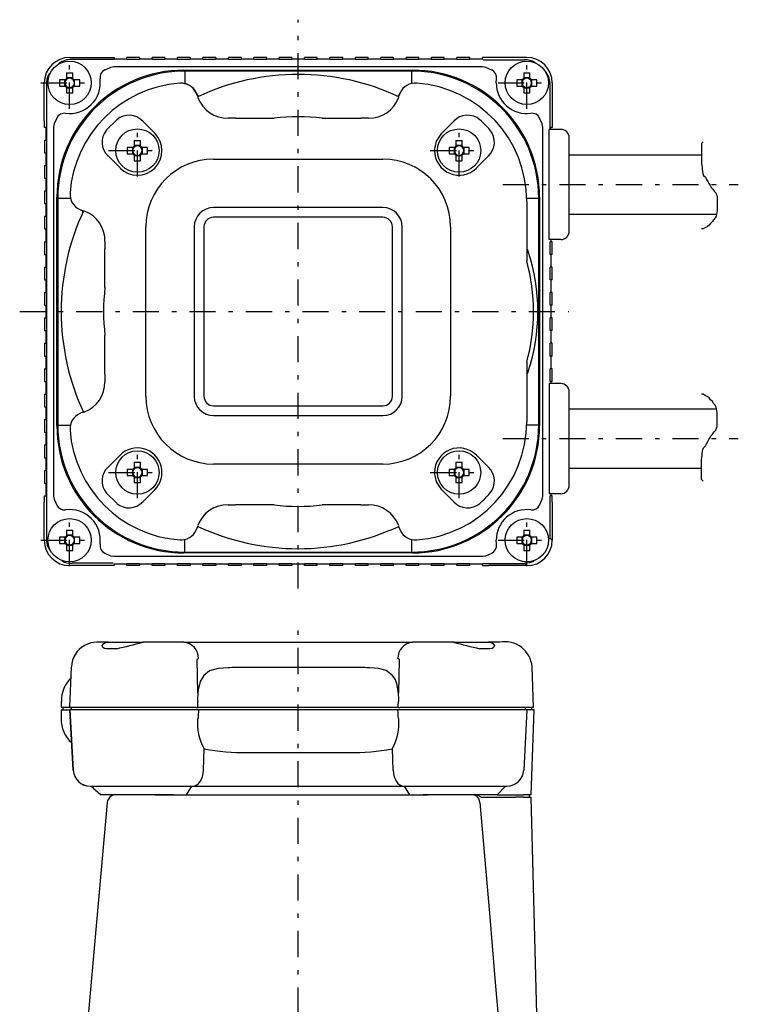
# Model space of a CAD drawing. Extents: x 81 to 346, y 34 to 270.
# Tile 3 of 4: x 182 to 267, y 153 to 270. Entities that reach past the tile are written whole.
import ezdxf

# ---------------------------------------------------------------- set-up
doc = ezdxf.new("R2010")
doc.units = 0
doc.header["$LTSCALE"] = 0.514
doc.header["$MEASUREMENT"] = 0
doc.linetypes.add('CENTER', pattern=[13, 6, -3, 1, -3])
doc.layers.add('0一般図-00', color=7, linetype='CONTINUOUS')

msp = doc.modelspace()

# ---------------------------------------------------------------- linework, layer by layer
at = {"layer": '0一般図-00', "color": 4, "linetype": 'CENTER'}
for p, q in [((215.35, 202.4), (215.35, 269.57)), ((188.35, 259.06), (188.35, 265.5)), ((242.35, 259.06), (242.35, 265.5)), ((184.95, 262.11), (191.42, 262.11)), ((238.95, 262.11), (245.42, 262.11)), ((196.35, 251.06), (196.35, 257.5)), ((234.35, 251.06), (234.35, 257.5)), ((192.95, 254.11), (199.42, 254.11)), ((230.95, 254.11), (237.42, 254.11)), ((239.51, 250.11), (267.33, 250.11)), ((182.45, 235.11), (247.32, 235.11)), ((239.51, 220.11), (267.33, 220.11)), ((196.35, 213.06), (196.35, 219.5)), ((234.35, 213.06), (234.35, 219.5)), ((192.95, 216.11), (199.42, 216.11)), ((230.95, 216.11), (237.42, 216.11)), ((188.35, 205.06), (188.35, 211.5)), ((242.35, 205.06), (242.35, 211.5)), ((184.95, 208.11), (191.42, 208.11)), ((238.95, 208.11), (245.42, 208.11)), ((215.35, 105.44), (215.35, 198.49))]:
    msp.add_line(p, q, dxfattribs=at)
at = {"layer": '0一般図-00', "color": 7, "linetype": 'CONTINUOUS'}
for p, q in [((188.35, 265.11), (192.85, 265.11)), ((192.85, 265.09), (192.85, 265.11)), ((195.1, 264.86), (195.1, 265.09)), ((196.6, 265.09), (195.1, 265.09)), ((196.6, 265.09), (196.6, 264.86)), ((198.1, 264.86), (198.1, 265.09)), ((199.6, 265.09), (198.1, 265.09)), ((199.6, 265.09), (199.6, 264.86)), ((201.1, 264.86), (201.1, 265.09)), ((202.6, 265.09), (201.1, 265.09)), ((202.6, 265.09), (202.6, 264.86)), ((204.1, 264.86), (204.1, 265.09)), ((205.6, 265.09), (204.1, 265.09)), ((205.6, 265.09), (205.6, 264.86)), ((207.1, 264.86), (207.1, 265.09)), ((208.6, 265.09), (207.1, 265.09)), ((208.6, 265.09), (208.6, 264.86)), ((210.1, 264.86), (210.1, 265.09)), ((211.6, 265.09), (210.1, 265.09)), ((211.6, 265.09), (211.6, 264.86)), ((213.1, 264.86), (213.1, 265.09)), ((214.6, 265.09), (213.1, 265.09)), ((214.6, 265.09), (214.6, 264.86)), ((216.1, 264.86), (216.1, 265.09)), ((217.6, 265.09), (216.1, 265.09)), ((217.6, 264.86), (217.6, 265.09)), ((219.1, 264.86), (219.1, 265.09)), ((220.6, 265.09), (219.1, 265.09)), ((220.6, 264.86), (220.6, 265.09)), ((222.1, 264.86), (222.1, 265.09)), ((223.6, 265.09), (222.1, 265.09)), ((223.6, 264.86), (223.6, 265.09)), ((225.1, 264.86), (225.1, 265.09)), ((226.6, 265.09), (225.1, 265.09)), ((226.6, 264.86), (226.6, 265.09)), ((228.1, 264.86), (228.1, 265.09)), ((229.6, 265.09), (228.1, 265.09)), ((229.6, 264.86), (229.6, 265.09)), ((231.1, 264.86), (231.1, 265.09)), ((232.6, 265.09), (231.1, 265.09)), ((232.6, 264.86), (232.6, 265.09)), ((234.1, 264.86), (234.1, 265.09)), ((235.6, 265.09), (234.1, 265.09)), ((235.6, 264.86), (235.6, 265.09)), ((237.1, 264.86), (237.1, 265.09)), ((237.85, 265.09), (237.1, 265.09)), ((237.85, 265.11), (237.85, 265.09)), ((242.35, 265.11), (237.85, 265.11)), ((193.6, 264.86), (188.6, 264.86)), ((193.19, 263.93), (192.5, 263.63)), ((193.57, 264.01), (193.19, 263.93)), ((237.13, 264.01), (193.57, 264.01)), ((193.6, 264.94), (195.1, 264.94)), ((193.6, 264.86), (193.6, 264.86)), ((195.1, 264.86), (195.1, 264.86)), ((196.6, 264.86), (195.1, 264.86)), ((196.6, 264.94), (198.1, 264.94)), ((196.6, 264.86), (196.6, 264.86)), ((198.1, 264.86), (198.1, 264.86)), ((199.6, 264.86), (198.1, 264.86)), ((199.6, 264.94), (201.1, 264.94)), ((199.6, 264.86), (199.6, 264.86)), ((201.1, 264.86), (201.1, 264.86)), ((202.6, 264.86), (201.1, 264.86)), ((202.6, 264.94), (204.1, 264.94)), ((202.6, 264.86), (202.6, 264.86)), ((204.1, 264.86), (204.1, 264.86)), ((205.6, 264.86), (204.1, 264.86)), ((205.6, 264.94), (207.1, 264.94)), ((205.6, 264.86), (205.6, 264.86)), ((207.1, 264.86), (207.1, 264.86)), ((208.6, 264.86), (207.1, 264.86)), ((208.6, 264.94), (210.1, 264.94)), ((208.6, 264.86), (208.6, 264.86)), ((210.1, 264.86), (210.1, 264.86)), ((211.6, 264.86), (210.1, 264.86)), ((211.6, 264.94), (213.1, 264.94)), ((211.6, 264.86), (211.6, 264.86)), ((213.1, 264.86), (213.1, 264.86)), ((214.6, 264.86), (213.1, 264.86)), ((214.6, 264.94), (216.1, 264.94)), ((214.6, 264.86), (214.6, 264.86)), ((216.1, 264.86), (216.1, 264.86)), ((217.6, 264.86), (216.1, 264.86)), ((217.6, 264.94), (219.1, 264.94)), ((217.6, 264.86), (217.6, 264.86)), ((219.1, 264.86), (219.1, 264.86)), ((220.6, 264.86), (219.1, 264.86)), ((220.6, 264.94), (222.1, 264.94)), ((220.6, 264.86), (220.6, 264.86)), ((222.1, 264.86), (222.1, 264.86)), ((223.6, 264.86), (222.1, 264.86)), ((223.6, 264.94), (225.1, 264.94)), ((223.6, 264.86), (223.6, 264.86)), ((225.1, 264.86), (225.1, 264.86)), ((226.6, 264.86), (225.1, 264.86)), ((226.6, 264.94), (228.1, 264.94)), ((226.6, 264.86), (226.6, 264.86)), ((228.1, 264.86), (228.1, 264.86)), ((229.6, 264.86), (228.1, 264.86)), ((229.6, 264.94), (231.1, 264.94)), ((229.6, 264.86), (229.6, 264.86)), ((231.1, 264.86), (231.1, 264.86)), ((232.6, 264.86), (231.1, 264.86)), ((232.6, 264.94), (234.1, 264.94)), ((232.6, 264.86), (232.6, 264.86)), ((234.1, 264.86), (234.1, 264.86)), ((235.6, 264.86), (234.1, 264.86)), ((235.6, 264.94), (237.1, 264.94)), ((235.6, 264.86), (235.6, 264.86)), ((237.1, 264.86), (237.1, 264.86)), ((237.5, 263.93), (237.13, 264.01)), ((237.19, 264.83), (242.06, 264.83)), ((238.2, 263.63), (237.5, 263.93)), ((187.98, 263.31), (187.98, 262.64)), ((188.72, 262.64), (188.72, 263.31)), ((201.85, 263.61), (228.85, 263.61)), ((201.95, 263.51), (201.95, 263.48)), ((228.75, 263.51), (201.95, 263.51)), ((201.95, 263.48), (201.95, 262.02)), ((228.75, 263.48), (228.75, 263.51)), ((228.75, 262.01), (228.75, 263.48)), ((241.98, 263.31), (241.98, 262.64)), ((242.72, 262.64), (242.72, 263.31)), ((185.35, 257.61), (185.35, 262.11)), ((185.6, 261.86), (185.6, 208.37)), ((185.6, 261.86), (185.6, 256.86)), ((187.82, 262.48), (187.16, 262.48)), ((187.16, 261.74), (187.82, 261.74)), ((187.76, 262.48), (187.76, 261.74)), ((187.82, 262.48), (187.93, 262.48)), ((187.93, 261.74), (187.82, 261.74)), ((188.72, 262.71), (187.98, 262.71)), ((187.98, 262.53), (187.98, 262.64)), ((187.98, 261.58), (187.98, 261.7)), ((187.98, 261.58), (187.98, 260.92)), ((188.72, 262.64), (188.72, 262.53)), ((188.72, 261.7), (188.72, 261.58)), ((188.72, 260.92), (188.72, 261.58)), ((188.76, 262.48), (188.88, 262.48)), ((188.88, 261.74), (188.76, 261.74)), ((189.54, 262.48), (188.88, 262.48)), ((188.88, 261.74), (189.54, 261.74)), ((188.94, 261.74), (188.94, 262.48)), ((238.73, 262.11), (238.76, 262.59)), ((241.82, 262.48), (241.16, 262.48)), ((241.16, 261.74), (241.82, 261.74)), ((241.76, 262.48), (241.76, 261.74)), ((241.82, 262.48), (241.93, 262.48)), ((241.93, 261.74), (241.82, 261.74)), ((242.72, 262.71), (241.98, 262.71)), ((241.98, 262.53), (241.98, 262.64)), ((241.98, 261.58), (241.98, 261.7)), ((241.98, 261.58), (241.98, 260.92)), ((242.72, 262.64), (242.72, 262.53)), ((242.72, 261.7), (242.72, 261.58)), ((242.72, 260.92), (242.72, 261.58)), ((242.76, 262.48), (242.88, 262.48)), ((242.88, 261.74), (242.76, 261.74)), ((243.54, 262.48), (242.88, 262.48)), ((242.88, 261.74), (243.54, 261.74)), ((242.94, 261.74), (242.94, 262.48)), ((245.09, 256.61), (245.09, 261.86)), ((245.35, 262.11), (245.35, 257.61)), ((187.98, 261.52), (188.72, 261.52)), ((203.51, 260.49), (203.3, 260.92)), ((203.31, 260.93), (203.52, 260.49)), ((203.48, 260.57), (203.69, 260.57)), ((227, 260.57), (227.22, 260.57)), ((227.18, 260.49), (227.39, 260.93)), ((227.39, 260.92), (227.19, 260.49)), ((241.98, 261.52), (242.72, 261.52)), ((185.35, 257.61), (185.37, 257.61)), ((185.37, 256.86), (185.37, 257.61)), ((186.53, 257.27), (186.46, 256.9)), ((186.83, 257.96), (186.53, 257.27)), ((192.7, 256.55), (193.91, 257.76)), ((196.99, 257.57), (197.02, 257.54)), ((197.02, 257.54), (198.4, 256.16)), ((207.93, 257.94), (212.52, 257.94)), ((218.18, 257.94), (222.76, 257.94)), ((232.3, 256.16), (233.67, 257.54)), ((233.67, 257.54), (233.71, 257.57)), ((244.17, 257.27), (243.86, 257.96)), ((244.24, 256.9), (244.17, 257.27)), ((245.33, 257.61), (245.35, 257.61)), ((185.6, 256.86), (185.37, 256.86)), ((185.52, 256.86), (185.52, 255.36)), ((185.6, 256.86), (185.6, 256.86)), ((186.46, 256.9), (186.46, 213.33)), ((244.24, 213.33), (244.24, 256.9)), ((244.97, 243.61), (244.97, 256.61)), ((246.37, 256.61), (244.97, 256.61)), ((245.09, 256.86), (245.1, 256.86)), ((245.18, 256.61), (245.18, 256.86)), ((185.37, 255.36), (185.37, 253.86)), ((185.37, 255.36), (185.6, 255.36)), ((185.6, 255.36), (185.6, 253.86)), ((185.6, 255.36), (185.6, 255.36)), ((195.98, 255.31), (195.98, 254.64)), ((196.72, 254.71), (195.98, 254.71)), ((195.98, 254.53), (195.98, 254.64)), ((196.72, 254.64), (196.72, 255.31)), ((196.72, 254.64), (196.72, 254.53)), ((233.98, 255.31), (233.98, 254.64)), ((234.72, 254.71), (233.98, 254.71)), ((233.98, 254.53), (233.98, 254.64)), ((234.72, 254.64), (234.72, 255.31)), ((234.72, 254.64), (234.72, 254.53)), ((247.37, 244.61), (247.37, 255.61)), ((185.37, 253.86), (185.6, 253.86)), ((185.52, 253.86), (185.52, 252.36)), ((185.6, 253.86), (185.6, 253.86)), ((192.93, 253.44), (192.89, 253.48)), ((194.3, 252.07), (192.93, 253.44)), ((195.82, 254.48), (195.16, 254.48)), ((195.16, 253.74), (195.82, 253.74)), ((195.76, 254.48), (195.76, 253.74)), ((195.82, 254.48), (195.93, 254.48)), ((195.93, 253.74), (195.82, 253.74)), ((195.98, 253.58), (195.98, 253.7)), ((195.98, 253.58), (195.98, 252.92)), ((195.98, 253.52), (196.72, 253.52)), ((196.72, 253.7), (196.72, 253.58)), ((196.72, 252.92), (196.72, 253.58)), ((196.76, 254.48), (196.88, 254.48)), ((196.88, 253.74), (196.76, 253.74)), ((197.54, 254.48), (196.88, 254.48)), ((196.88, 253.74), (197.54, 253.74)), ((196.94, 253.74), (196.94, 254.48)), ((233.82, 254.48), (233.16, 254.48)), ((233.16, 253.74), (233.82, 253.74)), ((233.76, 254.48), (233.76, 253.74)), ((233.82, 254.48), (233.93, 254.48)), ((233.93, 253.74), (233.82, 253.74)), ((233.98, 253.58), (233.98, 253.7)), ((233.98, 253.58), (233.98, 252.92)), ((233.98, 253.52), (234.72, 253.52)), ((234.72, 253.7), (234.72, 253.58)), ((234.72, 252.92), (234.72, 253.58)), ((234.76, 254.48), (234.88, 254.48)), ((234.88, 253.74), (234.76, 253.74)), ((235.54, 254.48), (234.88, 254.48)), ((234.88, 253.74), (235.54, 253.74)), ((234.94, 253.74), (234.94, 254.48)), ((237.77, 253.44), (236.4, 252.07)), ((237.81, 253.48), (237.77, 253.44)), ((247.37, 253.61), (262.98, 253.61)), ((185.37, 252.36), (185.6, 252.36)), ((185.6, 252.36), (185.6, 250.86)), ((185.6, 252.36), (185.6, 252.36)), ((205.35, 253.11), (225.35, 253.11)), ((185.52, 250.86), (185.52, 249.36)), ((185.6, 250.86), (185.6, 250.86)), ((185.37, 249.36), (185.37, 247.86)), ((185.37, 249.36), (185.6, 249.36)), ((185.6, 249.36), (185.6, 247.86)), ((185.6, 249.36), (185.6, 249.36)), ((185.37, 247.86), (185.6, 247.86)), ((185.52, 247.86), (185.52, 246.36)), ((185.6, 247.86), (185.6, 247.86)), ((186.85, 221.61), (186.85, 248.61)), ((186.95, 248.51), (186.95, 221.71)), ((186.98, 248.51), (186.95, 248.51)), ((186.98, 248.51), (188.45, 248.51)), ((242.34, 248.51), (243.71, 248.51)), ((242.34, 248.11), (242.34, 241.1)), ((243.75, 248.51), (243.71, 248.51)), ((243.75, 221.71), (243.75, 248.51)), ((243.85, 248.61), (243.85, 221.61)), ((189.97, 246.95), (189.53, 247.15)), ((189.54, 247.16), (189.98, 246.96)), ((189.89, 246.77), (189.89, 246.99)), ((225.35, 247.4), (205.35, 247.4)), ((247.37, 246.61), (264.71, 246.61)), ((185.37, 246.36), (185.6, 246.36)), ((185.6, 246.36), (185.6, 244.86)), ((185.6, 246.36), (185.6, 246.36)), ((225.35, 246.25), (205.35, 246.25)), ((185.52, 244.86), (185.52, 243.36)), ((185.6, 244.86), (185.6, 244.86)), ((197.35, 225.11), (197.35, 245.11)), ((203.06, 245.11), (203.06, 225.11)), ((204.21, 245.11), (204.21, 225.11)), ((226.48, 225.11), (226.48, 245.11)), ((227.63, 225.11), (227.63, 245.11)), ((233.35, 245.11), (233.35, 225.11)), ((185.37, 243.36), (185.37, 241.86)), ((185.37, 243.36), (185.6, 243.36)), ((185.6, 243.36), (185.6, 241.86)), ((185.6, 243.36), (185.6, 243.36)), ((246.37, 243.61), (244.97, 243.61)), ((245.1, 243.36), (245.09, 243.36)), ((245.1, 241.86), (245.1, 243.36)), ((245.18, 243.61), (245.18, 243.36)), ((185.37, 241.86), (185.6, 241.86)), ((185.52, 241.86), (185.52, 240.36)), ((185.6, 241.86), (185.6, 241.86)), ((192.52, 237.94), (192.52, 242.53)), ((245.09, 241.86), (245.1, 241.86)), ((245.09, 241.86), (245.1, 241.86)), ((245.1, 241.86), (245.1, 242.42)), ((245.33, 241.86), (245.1, 241.86)), ((245.33, 241.86), (245.1, 241.86)), ((245.18, 241.86), (245.18, 240.36)), ((245.33, 241.86), (245.33, 242.42)), ((185.37, 240.36), (185.6, 240.36)), ((185.6, 240.36), (185.6, 238.86)), ((185.6, 240.36), (185.6, 240.36)), ((245.1, 240.36), (245.09, 240.36)), ((245.1, 238.86), (245.1, 240.36)), ((185.52, 238.86), (185.52, 237.36)), ((185.6, 238.86), (185.6, 238.86)), ((245.09, 238.86), (245.1, 238.86)), ((245.33, 238.86), (245.1, 238.86)), ((245.18, 238.86), (245.18, 237.36)), ((185.37, 237.36), (185.37, 235.86)), ((185.37, 237.36), (185.6, 237.36)), ((185.6, 237.36), (185.6, 235.86)), ((185.6, 237.36), (185.6, 237.36)), ((245.1, 237.36), (245.09, 237.36)), ((245.1, 235.86), (245.1, 237.36)), ((245.33, 237.36), (245.1, 237.36)), ((245.33, 235.86), (245.33, 237.36)), ((185.37, 235.86), (185.6, 235.86)), ((185.52, 235.86), (185.52, 234.36)), ((185.6, 235.86), (185.6, 235.86)), ((245.09, 235.86), (245.1, 235.86)), ((245.33, 235.86), (245.1, 235.86)), ((245.18, 235.86), (245.18, 234.36)), ((185.37, 234.36), (185.6, 234.36)), ((185.6, 234.36), (185.6, 232.86)), ((185.6, 234.36), (185.6, 234.36)), ((245.1, 234.36), (245.09, 234.36)), ((245.1, 232.86), (245.1, 234.36)), ((185.52, 232.86), (185.52, 231.36)), ((185.6, 232.86), (185.6, 232.86)), ((245.09, 232.86), (245.1, 232.86)), ((245.33, 232.86), (245.1, 232.86)), ((245.18, 232.86), (245.18, 231.36)), ((185.37, 231.36), (185.6, 231.36)), ((185.6, 231.36), (185.6, 229.86)), ((185.6, 231.36), (185.6, 231.36)), ((192.52, 227.7), (192.52, 232.29)), ((245.1, 231.36), (245.09, 231.36)), ((245.1, 229.86), (245.1, 231.36)), ((245.33, 231.36), (245.1, 231.36)), ((245.33, 229.86), (245.33, 231.36)), ((185.52, 229.86), (185.52, 228.36)), ((185.6, 229.86), (185.6, 229.86)), ((242.34, 229.13), (242.34, 222.11)), ((245.09, 229.86), (245.1, 229.86)), ((245.33, 229.86), (245.1, 229.86)), ((245.18, 229.86), (245.18, 228.36)), ((185.37, 228.36), (185.37, 226.86)), ((185.37, 228.36), (185.6, 228.36)), ((185.6, 228.36), (185.6, 226.86)), ((185.6, 228.36), (185.6, 228.36)), ((245.1, 228.36), (245.09, 228.36)), ((245.1, 226.86), (245.1, 228.36)), ((245.33, 228.36), (245.1, 228.36)), ((245.33, 226.86), (245.33, 228.36)), ((185.37, 226.86), (185.6, 226.86)), ((185.52, 226.86), (185.52, 225.36)), ((185.6, 226.86), (185.6, 226.86)), ((192.56, 226.8), (192.52, 226.82)), ((245.09, 226.86), (245.1, 226.86)), ((245.33, 226.86), (245.1, 226.86)), ((245.18, 226.86), (245.18, 226.61)), ((244.97, 226.61), (244.97, 213.61)), ((246.37, 226.61), (244.97, 226.61)), ((247.37, 214.61), (247.37, 225.61)), ((185.37, 225.36), (185.6, 225.36)), ((185.6, 225.36), (185.6, 223.86)), ((185.6, 225.36), (185.6, 225.36)), ((185.52, 223.86), (185.52, 222.36)), ((185.6, 223.86), (185.6, 223.86)), ((189.98, 223.27), (189.54, 223.07)), ((205.35, 223.98), (225.35, 223.98)), ((247.37, 223.61), (264.71, 223.61)), ((185.37, 222.36), (185.6, 222.36)), ((185.6, 222.36), (185.6, 220.86)), ((185.6, 222.36), (185.6, 222.36)), ((205.35, 222.83), (225.35, 222.83)), ((186.95, 221.71), (186.98, 221.71)), ((186.98, 221.71), (188.44, 221.71)), ((243.71, 221.71), (242.34, 221.71)), ((243.71, 221.71), (243.75, 221.71)), ((185.52, 220.86), (185.52, 219.36)), ((185.6, 220.86), (185.6, 220.86)), ((185.37, 219.36), (185.6, 219.36)), ((185.6, 219.36), (185.6, 217.86)), ((185.6, 219.36), (185.6, 219.36)), ((185.52, 217.86), (185.52, 216.36)), ((185.6, 217.86), (185.6, 217.86)), ((192.93, 216.79), (194.3, 218.16)), ((236.4, 218.16), (237.77, 216.79)), ((185.37, 216.36), (185.6, 216.36)), ((185.6, 216.36), (185.6, 214.86)), ((185.6, 216.36), (185.6, 216.36)), ((192.89, 216.75), (192.93, 216.79)), ((195.82, 216.48), (195.16, 216.48)), ((195.76, 216.48), (195.76, 215.74)), ((195.82, 216.48), (195.93, 216.48)), ((195.98, 217.31), (195.98, 216.64)), ((196.72, 216.71), (195.98, 216.71)), ((195.98, 216.53), (195.98, 216.64)), ((196.72, 216.64), (196.72, 217.31)), ((196.72, 216.64), (196.72, 216.53)), ((196.76, 216.48), (196.88, 216.48)), ((197.54, 216.48), (196.88, 216.48)), ((196.94, 215.74), (196.94, 216.48)), ((225.35, 217.11), (205.35, 217.11)), ((233.82, 216.48), (233.16, 216.48)), ((233.76, 216.48), (233.76, 215.74)), ((233.82, 216.48), (233.93, 216.48)), ((233.98, 217.31), (233.98, 216.64)), ((234.72, 216.71), (233.98, 216.71)), ((233.98, 216.53), (233.98, 216.64)), ((234.72, 216.64), (234.72, 217.31)), ((234.72, 216.64), (234.72, 216.53)), ((234.76, 216.48), (234.88, 216.48)), ((235.54, 216.48), (234.88, 216.48)), ((234.94, 215.74), (234.94, 216.48)), ((237.77, 216.79), (237.81, 216.75)), ((247.37, 216.61), (262.98, 216.61)), ((195.16, 215.74), (195.82, 215.74)), ((195.93, 215.74), (195.82, 215.74)), ((195.98, 215.58), (195.98, 215.7)), ((195.98, 215.58), (195.98, 214.92)), ((195.98, 215.52), (196.72, 215.52)), ((196.72, 215.7), (196.72, 215.58)), ((196.72, 214.92), (196.72, 215.58)), ((196.88, 215.74), (196.76, 215.74)), ((196.88, 215.74), (197.54, 215.74)), ((233.16, 215.74), (233.82, 215.74)), ((233.93, 215.74), (233.82, 215.74)), ((233.98, 215.58), (233.98, 215.7)), ((233.98, 215.58), (233.98, 214.92)), ((233.98, 215.52), (234.72, 215.52)), ((234.72, 215.7), (234.72, 215.58)), ((234.72, 214.92), (234.72, 215.58)), ((234.88, 215.74), (234.76, 215.74)), ((234.88, 215.74), (235.54, 215.74)), ((185.52, 214.86), (185.52, 213.36)), ((185.6, 214.86), (185.6, 214.86)), ((198.4, 214.07), (197.02, 212.69)), ((233.67, 212.69), (232.3, 214.07)), ((185.6, 213.36), (185.6, 213.36)), ((186.46, 213.33), (186.53, 212.96)), ((186.53, 212.96), (186.83, 212.27)), ((193.91, 212.47), (192.7, 213.68)), ((243.86, 212.27), (244.17, 212.96)), ((244.17, 212.96), (244.24, 213.33)), ((246.37, 213.61), (244.97, 213.61)), ((245.1, 213.36), (245.09, 213.36)), ((245.1, 208.36), (245.1, 213.36)), ((245.33, 213.36), (245.1, 213.36)), ((245.18, 213.61), (245.18, 213.36)), ((245.33, 212.61), (245.33, 213.36)), ((185.35, 208.11), (185.35, 212.61)), ((185.37, 212.61), (185.35, 212.61)), ((197.02, 212.69), (196.99, 212.65)), ((212.52, 212.29), (207.93, 212.29)), ((222.76, 212.29), (218.18, 212.29)), ((233.71, 212.65), (233.67, 212.69)), ((245.35, 212.61), (245.33, 212.61)), ((245.35, 212.61), (245.35, 208.11)), ((187.98, 209.31), (187.98, 208.64)), ((188.72, 208.64), (188.72, 209.31)), ((203.3, 209.31), (203.51, 209.74)), ((227.19, 209.74), (227.39, 209.31)), ((241.98, 209.31), (241.98, 208.64)), ((242.72, 208.64), (242.72, 209.31)), ((187.82, 208.48), (187.16, 208.48)), ((187.76, 208.48), (187.76, 207.74)), ((187.82, 208.48), (187.93, 208.48)), ((188.72, 208.71), (187.98, 208.71)), ((187.98, 208.53), (187.98, 208.64)), ((188.72, 208.64), (188.72, 208.53)), ((188.76, 208.48), (188.88, 208.48)), ((189.54, 208.48), (188.88, 208.48)), ((188.94, 207.74), (188.94, 208.48)), ((201.95, 206.75), (201.95, 208.22)), ((228.75, 206.75), (228.75, 208.21)), ((238.76, 207.63), (238.73, 208.11)), ((241.82, 208.48), (241.16, 208.48)), ((241.76, 208.48), (241.76, 207.74)), ((241.82, 208.48), (241.93, 208.48)), ((242.72, 208.71), (241.98, 208.71)), ((241.98, 208.53), (241.98, 208.64)), ((242.72, 208.64), (242.72, 208.53)), ((242.76, 208.48), (242.88, 208.48)), ((243.54, 208.48), (242.88, 208.48)), ((242.94, 207.74), (242.94, 208.48)), ((245.35, 208.11), (245.1, 208.36)), ((187.16, 207.74), (187.82, 207.74)), ((187.93, 207.74), (187.82, 207.74)), ((187.98, 207.58), (187.98, 207.7)), ((187.98, 207.58), (187.98, 206.92)), ((187.98, 207.52), (188.72, 207.52)), ((188.72, 207.7), (188.72, 207.58)), ((188.72, 206.92), (188.72, 207.58)), ((188.88, 207.74), (188.76, 207.74)), ((188.88, 207.74), (189.54, 207.74)), ((241.16, 207.74), (241.82, 207.74)), ((241.93, 207.74), (241.82, 207.74)), ((241.98, 207.58), (241.98, 207.7)), ((241.98, 207.58), (241.98, 206.92)), ((241.98, 207.52), (242.72, 207.52)), ((242.72, 207.7), (242.72, 207.58)), ((242.72, 206.92), (242.72, 207.58)), ((242.88, 207.74), (242.76, 207.74)), ((242.88, 207.74), (243.54, 207.74)), ((192.5, 206.6), (193.19, 206.29)), ((193.19, 206.29), (193.57, 206.22)), ((193.57, 206.22), (237.13, 206.22)), ((228.85, 206.61), (201.85, 206.61)), ((201.95, 206.75), (201.95, 206.71)), ((201.95, 206.71), (228.75, 206.71)), ((228.75, 206.71), (228.75, 206.75)), ((237.13, 206.22), (237.5, 206.29)), ((237.5, 206.29), (238.2, 206.6)), ((192.85, 205.11), (188.35, 205.11)), ((193.5, 205.4), (188.63, 205.4)), ((193.6, 205.14), (192.85, 205.14)), ((192.85, 205.11), (192.85, 205.14)), ((193.6, 205.36), (193.6, 205.37)), ((193.6, 205.36), (193.6, 205.14)), ((195.1, 205.29), (193.6, 205.29)), ((195.1, 205.36), (195.1, 205.37)), ((195.1, 205.36), (196.6, 205.36)), ((195.1, 205.14), (195.1, 205.36)), ((196.6, 205.36), (196.6, 205.37)), ((198.1, 205.29), (196.6, 205.29)), ((198.1, 205.36), (198.1, 205.37)), ((198.1, 205.36), (199.6, 205.36)), ((198.1, 205.14), (198.1, 205.36)), ((199.6, 205.36), (199.6, 205.37)), ((201.1, 205.29), (199.6, 205.29)), ((201.1, 205.36), (201.1, 205.37)), ((201.1, 205.36), (202.6, 205.36)), ((201.1, 205.14), (201.1, 205.36)), ((202.6, 205.36), (202.6, 205.37)), ((204.1, 205.29), (202.6, 205.29)), ((204.1, 205.36), (204.1, 205.37)), ((204.1, 205.36), (205.6, 205.36)), ((204.1, 205.14), (204.1, 205.36)), ((205.6, 205.36), (205.6, 205.37)), ((207.1, 205.29), (205.6, 205.29)), ((207.1, 205.36), (207.1, 205.37)), ((207.1, 205.36), (208.6, 205.36)), ((207.1, 205.14), (207.1, 205.36)), ((208.6, 205.36), (208.6, 205.37)), ((210.1, 205.29), (208.6, 205.29)), ((210.1, 205.36), (210.1, 205.37)), ((210.1, 205.36), (211.6, 205.36)), ((210.1, 205.14), (210.1, 205.36)), ((211.6, 205.36), (211.6, 205.37)), ((213.1, 205.29), (211.6, 205.29)), ((213.1, 205.36), (213.1, 205.37)), ((213.1, 205.36), (214.6, 205.36)), ((213.1, 205.14), (213.1, 205.36)), ((214.6, 205.14), (213.1, 205.14)), ((214.6, 205.36), (214.6, 205.37)), ((214.6, 205.36), (214.6, 205.14)), ((216.1, 205.29), (214.6, 205.29)), ((216.1, 205.36), (216.1, 205.37)), ((216.1, 205.36), (217.6, 205.36)), ((217.6, 205.36), (217.6, 205.37)), ((217.6, 205.14), (217.6, 205.36)), ((219.1, 205.29), (217.6, 205.29)), ((219.1, 205.36), (219.1, 205.37)), ((219.1, 205.36), (220.6, 205.36)), ((220.6, 205.36), (220.6, 205.37)), ((220.6, 205.14), (220.6, 205.36)), ((222.1, 205.29), (220.6, 205.29)), ((222.1, 205.36), (222.1, 205.37)), ((222.1, 205.36), (223.6, 205.36)), ((223.6, 205.36), (223.6, 205.37)), ((223.6, 205.14), (223.6, 205.36)), ((225.1, 205.29), (223.6, 205.29)), ((225.1, 205.36), (225.1, 205.37)), ((225.1, 205.36), (226.6, 205.36)), ((226.6, 205.36), (226.6, 205.37)), ((226.6, 205.14), (226.6, 205.36)), ((228.1, 205.29), (226.6, 205.29)), ((228.1, 205.36), (228.1, 205.37)), ((228.1, 205.36), (229.6, 205.36)), ((229.6, 205.36), (229.6, 205.37)), ((229.6, 205.14), (229.6, 205.36)), ((231.1, 205.29), (229.6, 205.29)), ((231.1, 205.36), (231.1, 205.37)), ((231.1, 205.36), (232.6, 205.36)), ((232.6, 205.36), (232.6, 205.37)), ((232.6, 205.14), (232.6, 205.36)), ((234.1, 205.29), (232.6, 205.29)), ((234.1, 205.36), (234.1, 205.37)), ((234.1, 205.36), (235.6, 205.36)), ((235.6, 205.36), (235.6, 205.37)), ((235.6, 205.14), (235.6, 205.36)), ((237.1, 205.29), (235.6, 205.29)), ((237.1, 205.37), (237.1, 205.36)), ((237.1, 205.36), (242.1, 205.36)), ((237.1, 205.14), (237.1, 205.36)), ((237.1, 205.14), (237.85, 205.14)), ((237.85, 205.14), (237.85, 205.11)), ((242.35, 205.11), (237.85, 205.11)), ((242.09, 205.37), (242.06, 205.4)), ((242.35, 205.11), (242.1, 205.36)), ((192.93, 196.07), (191.54, 196.07)), ((193.91, 195.31), (192.7, 195.31)), ((192.89, 196.07), (192.93, 196.07)), ((192.93, 196.07), (194.3, 196.07)), ((194.3, 196.07), (197.02, 196.07)), ((197.02, 196.07), (196.99, 196.07)), ((201.83, 196.07), (197.02, 196.07)), ((201.83, 196.07), (201.79, 196.05)), ((202.14, 196.03), (201.79, 196.06)), ((201.83, 196.07), (203.81, 196.07)), ((203.81, 196.07), (207.04, 196.07)), ((207.04, 196.07), (212.65, 196.07)), ((223.66, 196.07), (226.88, 196.07)), ((226.88, 196.07), (228.87, 196.07)), ((233.67, 196.07), (228.87, 196.07)), ((233.71, 196.07), (233.67, 196.07)), ((233.71, 196.07), (236.4, 196.07)), ((236.4, 196.07), (237.77, 196.07)), ((238, 195.31), (236.79, 195.31)), ((237.77, 196.07), (237.81, 196.07)), ((239.17, 196.07), (237.77, 196.07)), ((188.39, 188.37), (188.57, 193.17)), ((203.5, 190.04), (203.41, 194.03)), ((222.76, 193.07), (207.93, 193.07)), ((227.28, 194.03), (227.19, 190.04)), ((243.14, 188.37), (242.97, 193.17)), ((187.35, 189.07), (187.35, 188.37)), ((188.36, 188.37), (187.35, 188.37)), ((187.55, 188.37), (187.55, 188.07)), ((201.35, 188.37), (188.39, 188.37)), ((188.39, 188.37), (188.43, 188.37)), ((188.58, 188.07), (188.58, 188.37)), ((203.3, 188.37), (201.35, 188.37)), ((203.3, 188.37), (203.51, 188.37)), ((203.51, 188.37), (203.48, 189.07)), ((227.19, 188.37), (203.51, 188.37)), ((227.19, 188.37), (227.39, 188.37)), ((229.35, 188.37), (227.39, 188.37)), ((242.34, 188.37), (229.35, 188.37)), ((242.15, 188.37), (242.15, 188.07)), ((243.14, 188.37), (242.34, 188.37)), ((242.95, 188.07), (242.95, 188.37)), ((187.35, 188.07), (187.35, 187.07)), ((187.35, 188.07), (188.36, 188.07)), ((188.78, 180.96), (188.38, 188.07)), ((201.36, 188.07), (188.38, 188.07)), ((188.38, 188.07), (188.42, 188.07)), ((188.39, 188.12), (188.78, 180.95)), ((203.31, 188.07), (201.36, 188.07)), ((201.56, 188.07), (201.36, 188.07)), ((203.31, 188.07), (203.13, 188.07)), ((203.52, 188.07), (203.31, 188.07)), ((227.18, 188.07), (203.52, 188.07)), ((227.39, 188.07), (227.18, 188.07)), ((227.57, 188.07), (227.39, 188.07)), ((229.34, 188.07), (227.39, 188.07)), ((229.33, 188.07), (227.57, 188.07)), ((229.34, 188.07), (229.14, 188.07)), ((242.35, 188.07), (229.34, 188.07)), ((242.35, 188.07), (241.98, 180.96)), ((243.2, 188.07), (242.35, 188.07)), ((242.85, 178.07), (243.2, 188.07)), ((204.15, 180.96), (204.24, 183.48)), ((209.35, 183.07), (221.35, 183.07)), ((226.46, 183.48), (226.54, 180.96)), ((190.77, 179.07), (201.27, 179.07)), ((201.27, 179.07), (202.88, 179.07)), ((202.16, 178.07), (202.8, 179.07)), ((202.88, 179.07), (227.82, 179.07)), ((227.82, 179.07), (229.43, 179.07)), ((228.54, 178.07), (227.9, 179.07)), ((229.43, 179.07), (239.98, 179.07)), ((239.85, 179.07), (238.85, 178.07)), ((200.6, 178.07), (192, 178.07)), ((198.47, 178.07), (230.71, 178.07)), ((200.6, 178.07), (202.16, 178.07)), ((202.16, 178.07), (228.54, 178.07)), ((228.54, 178.07), (230.1, 178.07)), ((238.85, 178.07), (230.1, 178.07)), ((236.69, 177.92), (236.7, 177.91)), ((238.85, 178.07), (240.99, 178.07)), ((240.99, 178.07), (241.95, 178.07)), ((240.99, 178.07), (241.76, 178.07)), ((242.85, 178.07), (241.95, 178.07)), ((242.65, 177.77), (242.65, 178.07)), ((192.77, 177.16), (190.35, 150.07)), ((237.06, 177.77), (241, 177.77)), ((241.96, 177.77), (241, 177.77)), ((241.96, 177.77), (242.86, 177.77)), ((243.66, 147.07), (242.86, 177.77))]:
    msp.add_line(p, q, dxfattribs=at)
for points in [[(192.85, 265.09), (193.6, 265.09), (193.6, 264.86)], [(187.98, 263.31), (188.35, 263.31), (188.72, 263.31)], [(241.98, 263.31), (242.35, 263.31), (242.72, 263.31)], [(187.98, 260.92), (188.35, 260.92), (188.72, 260.92)], [(241.98, 260.92), (242.35, 260.92), (242.72, 260.92)], [(207.93, 257.94), (207.5, 257.94), (207.28, 257.94), (207.06, 257.94)], [(223.64, 257.94), (223.42, 257.94), (223.2, 257.94), (222.98, 257.94), (222.76, 257.94)], [(245.33, 257.61), (245.33, 256.86), (245.1, 256.86)], [(231.45, 254.11), (231.67, 255.22), (232.3, 256.16)], [(195.98, 255.31), (196.35, 255.31), (196.72, 255.31)], [(233.98, 255.31), (234.35, 255.31), (234.72, 255.31)], [(185.37, 252.36), (185.37, 250.86), (185.6, 250.86)], [(195.98, 252.92), (196.35, 252.92), (196.72, 252.92)], [(233.98, 252.92), (234.35, 252.92), (234.72, 252.92)], [(185.37, 246.36), (185.37, 244.86), (185.6, 244.86)], [(192.52, 243.4), (192.52, 243.18), (192.52, 242.97), (192.52, 242.75), (192.52, 242.53)], [(245.33, 241.86), (245.33, 243.36), (245.1, 243.36)], [(242.53, 242.2), (242.39, 242.47), (242.35, 242.51)], [(185.37, 240.36), (185.37, 238.86), (185.6, 238.86)], [(245.33, 238.86), (245.33, 240.36), (245.1, 240.36)], [(185.37, 234.36), (185.37, 232.86), (185.6, 232.86)], [(245.33, 232.86), (245.33, 234.36), (245.1, 234.36)], [(185.37, 231.36), (185.37, 229.86), (185.6, 229.86)], [(242.35, 227.72), (242.47, 227.89), (242.53, 228.03)], [(192.52, 227.7), (192.52, 227.26), (192.52, 227.04), (192.52, 226.82)], [(185.37, 225.36), (185.37, 223.86), (185.6, 223.86)], [(185.37, 222.36), (185.37, 220.86), (185.6, 220.86)], [(185.37, 219.36), (185.37, 217.86), (185.6, 217.86)], [(185.37, 216.36), (185.37, 214.86), (185.6, 214.86)], [(195.98, 217.31), (196.35, 217.31), (196.72, 217.31)], [(233.98, 217.31), (234.35, 217.31), (234.72, 217.31)], [(232.3, 214.07), (231.67, 215.01), (231.45, 216.11)], [(195.98, 214.92), (196.35, 214.92), (196.72, 214.92)], [(233.98, 214.92), (234.35, 214.92), (234.72, 214.92)], [(185.37, 212.61), (185.37, 213.36), (185.6, 213.36)], [(207.06, 212.29), (207.28, 212.29), (207.5, 212.29), (207.71, 212.29), (207.93, 212.29)], [(222.76, 212.29), (223.2, 212.29), (223.42, 212.29), (223.64, 212.29)], [(187.98, 209.31), (188.35, 209.31), (188.72, 209.31)], [(241.98, 209.31), (242.35, 209.31), (242.72, 209.31)], [(187.98, 206.92), (188.35, 206.92), (188.72, 206.92)], [(241.98, 206.92), (242.35, 206.92), (242.72, 206.92)], [(196.6, 205.36), (196.6, 205.14), (195.1, 205.14)], [(199.6, 205.36), (199.6, 205.14), (198.1, 205.14)], [(202.6, 205.36), (202.6, 205.14), (201.1, 205.14)], [(205.6, 205.36), (205.6, 205.14), (204.1, 205.14)], [(208.6, 205.36), (208.6, 205.14), (207.1, 205.14)], [(211.6, 205.36), (211.6, 205.14), (210.1, 205.14)], [(217.6, 205.14), (216.1, 205.14), (216.1, 205.36)], [(220.6, 205.14), (219.1, 205.14), (219.1, 205.36)], [(223.6, 205.14), (222.1, 205.14), (222.1, 205.36)], [(226.6, 205.14), (225.1, 205.14), (225.1, 205.36)], [(229.6, 205.14), (228.1, 205.14), (228.1, 205.36)], [(232.6, 205.14), (231.1, 205.14), (231.1, 205.36)], [(235.6, 205.14), (234.1, 205.14), (234.1, 205.36)], [(243.19, 205.62), (242.67, 205.46), (242.06, 205.4)], [(190.18, 195.74), (190.08, 195.66), (190.08, 195.66)], [(191.54, 196.07), (190.85, 195.99), (190.18, 195.74)], [(192.7, 195.31), (192.45, 195.34), (192.28, 195.43), (192.18, 195.69), (192.38, 195.94), (192.6, 196.03), (192.89, 196.07)], [(212.65, 196.07), (218.05, 196.07), (223.66, 196.07)], [(233.71, 196.07), (233.71, 196.07), (233.7, 196.07)], [(233.71, 196.07), (233.74, 196.06), (233.75, 196.06)], [(237.81, 196.07), (238.1, 196.03), (238.32, 195.94), (238.52, 195.69), (238.41, 195.43), (238.24, 195.34), (238, 195.31)], [(203.41, 194.03), (203.48, 194.11), (203.56, 194.14)], [(227.28, 194.03), (227.22, 194.11), (227.13, 194.14)], [(188.57, 193.17), (188.57, 193.18), (188.58, 193.18)], [(207.06, 193.06), (205.91, 192.97), (204.88, 192.68), (204.19, 192.15), (203.78, 191.43), (203.54, 190.44), (203.5, 190.04)], [(227.19, 190.04), (226.99, 191.21), (226.79, 191.71), (226.5, 192.16), (225.73, 192.72), (224.84, 192.96), (223.81, 193.05), (223.64, 193.06)], [(236.81, 177.16), (237.39, 170.38), (237.97, 163.61), (238.54, 156.84), (239.12, 150.07)]]:
    msp.add_lwpolyline(points, dxfattribs=at)
at = {"layer": '0一般図-00', "color": 4, "linetype": 'CONTINUOUS'}
for points in [[(263.19, 255.13), (262.98, 254.95), (262.98, 254.69), (262.98, 254.48), (262.98, 254.26), (262.98, 254), (262.98, 253.78), (262.98, 253.57), (262.98, 253.31), (262.98, 253.05), (262.98, 252.83), (262.98, 252.57), (263.02, 252.36), (263.06, 252.14), (263.06, 251.88), (263.11, 251.62), (263.15, 251.41), (263.23, 251.19), (263.45, 250.97), (263.58, 250.71), (263.71, 250.45), (263.84, 250.24), (264.01, 249.98), (264.14, 249.76), (264.32, 249.55), (264.49, 249.33), (264.66, 249.11), (264.75, 248.9), (264.84, 248.68), (264.84, 248.42), (264.84, 248.2), (264.84, 247.95), (264.84, 247.73), (264.84, 247.51), (264.84, 247.3), (264.84, 247.04), (264.79, 246.82), (264.75, 246.6), (264.71, 246.39), (264.58, 246.17), (264.4, 245.96), (264.27, 245.74), (264.06, 245.52), (263.88, 245.31), (263.67, 245.13), (263.45, 245.05), (263.19, 244.87), (262.98, 244.87)], [(263.19, 215.1), (262.98, 215.27), (262.98, 215.53), (262.98, 215.75), (262.98, 215.97), (262.98, 216.23), (262.98, 216.44), (262.98, 216.66), (262.98, 216.92), (262.98, 217.18), (262.98, 217.39), (262.98, 217.65), (263.02, 217.87), (263.06, 218.09), (263.06, 218.35), (263.11, 218.61), (263.15, 218.82), (263.23, 219.04), (263.45, 219.25), (263.58, 219.51), (263.71, 219.77), (263.84, 219.99), (264.01, 220.25), (264.14, 220.47), (264.32, 220.68), (264.49, 220.9), (264.66, 221.11), (264.75, 221.33), (264.84, 221.55), (264.84, 221.81), (264.84, 222.02), (264.84, 222.28), (264.84, 222.5), (264.84, 222.71), (264.84, 222.93), (264.84, 223.19), (264.79, 223.41), (264.75, 223.62), (264.71, 223.84), (264.58, 224.06), (264.4, 224.27), (264.27, 224.49), (264.06, 224.7), (263.88, 224.92), (263.67, 225.09), (263.45, 225.18), (263.19, 225.35), (262.98, 225.35)]]:
    msp.add_lwpolyline(points, dxfattribs=at)
at = {"layer": '0一般図-00', "color": 7, "linetype": 'CONTINUOUS'}
for centre in [(188.35, 262.11), (242.35, 262.11), (196.35, 254.11), (234.35, 254.11), (196.35, 216.11), (234.35, 216.11), (188.35, 208.11), (242.35, 208.11)]:
    msp.add_circle(centre, 2.56, dxfattribs=at)
for centre, radius, start, end in [((188.35, 262.11), 3, 90.0079, 179.992), ((242.35, 262.11), 3, 0.0079, 89.992), ((188.49, 262.53), 2.34, 87.2325, 128.1971), ((242.22, 262.65), 2.18, 59.4273, 93.9852), ((187.78, 262.01), 2.18, 147.0486, 183.8448), ((201.85, 248.61), 15, 90, 180), ((201.95, 248.51), 15, 90, 180), ((192.93, 262.73), 1, 115.5044, 187.6286), ((215.35, 235.11), 28, 64.9285, 115.0715), ((228.75, 248.51), 15, 360, 450), ((228.85, 248.61), 15, 360, 450), ((237.77, 262.73), 1, 352.3714, 424.4956), ((242.78, 261.98), 2.32, 357.1206, 397.8162), ((188.6, 261.86), 3, 177.9404, 179.992), ((201.81, 262.11), 14.65, 178.5532, 181.4467), ((188.35, 262.11), 0.556, 138.2818, 221.7182), ((188.35, 262.11), 0.646, 124.9328, 145.0672), ((188.35, 262.11), 0.646, 214.9328, 235.0672), ((188.35, 262.11), 3.62, 262.3726, 7.6273), ((188.35, 262.11), 0.556, 131.7182, 138.2818), ((188.35, 262.11), 0.556, 221.7182, 228.2818), ((188.35, 262.11), 0.556, 48.2818, 131.7182), ((188.35, 262.11), 0.556, 228.2818, -48.2818), ((202.35, 248.11), 13.99, 94.0941, 175.9059), ((188.35, 262.11), 0.646, 34.9328, 55.0672), ((188.35, 262.11), 0.556, 41.7182, 48.2818), ((188.35, 262.11), 0.646, 304.9328, 325.0672), ((188.35, 262.11), 0.556, 311.7182, 318.2818), ((188.35, 262.11), 0.556, 318.2818, 401.7182), ((174.89, 262.11), 14.65, 358.5532, 361.4467), ((201.49, 260.07), 2, 24.996, 94.0981), ((201.5, 260.09), 2, 24.9911, 94.0636), ((229.2, 260.09), 2, 85.9364, 155.0089), ((228.35, 248.11), 14, 360, 445.9453), ((242.35, 262.11), 3.62, 180, -82.3727), ((255.81, 262.11), 14.65, 178.5532, 181.4467), ((242.35, 262.11), 0.556, 138.2818, 221.7182), ((242.35, 262.11), 0.646, 124.9328, 145.0672), ((242.35, 262.11), 0.646, 214.9328, 235.0672), ((242.35, 262.11), 0.556, 131.7182, 138.2818), ((242.35, 262.11), 0.556, 221.7182, 228.2818), ((242.35, 262.11), 0.556, 48.2818, 131.7182), ((242.35, 262.11), 0.556, 228.2818, -48.2818), ((242.35, 262.11), 0.646, 34.9328, 55.0672), ((242.35, 262.11), 0.556, 41.7182, 48.2818), ((242.35, 262.11), 0.646, 304.9328, 325.0672), ((242.35, 262.11), 0.556, 311.7182, 318.2818), ((242.35, 262.11), 0.556, 318.2818, 401.7182), ((228.89, 262.11), 14.65, 358.5532, 361.4467), ((203.68, 260.44), 0.198, 170.8732, 207.4542), ((227.02, 260.44), 0.198, 332.5458, 369.1268), ((207.01, 261.7), 3.76, 200.9726, -89.3075), ((223.74, 261.62), 3.68, 268.4399, -20.1051), ((187.73, 257.53), 1, 82.3714, 154.4956), ((195.35, 256.06), 2.23, 42.8123, 130.1965), ((215.35, 235.11), 23, 82.9356, 97.0644), ((235.35, 256.06), 2.23, 49.8045, 137.1866), ((242.96, 257.53), 1, 25.5044, 97.6286), ((228.35, 248.11), 12.82, 41.1774, 48.8225), ((194.41, 255.11), 2.23, 139.8045, 227.1866), ((196.35, 254.11), 2.9, 225, 45), ((236.29, 255.11), 2.23, 312.8123, 400.1965), ((246.37, 255.61), 1, 360, 450), ((196.35, 254.11), 0.646, 124.9328, 145.0672), ((196.35, 254.11), 0.556, 48.2818, 131.7182), ((196.35, 254.11), 0.646, 34.9328, 55.0672), ((234.35, 254.11), 0.646, 124.9328, 145.0672), ((234.35, 254.11), 0.556, 48.2818, 131.7182), ((234.35, 254.11), 0.646, 34.9328, 55.0672), ((209.81, 254.11), 14.65, 178.5532, 181.4467), ((196.35, 254.11), 0.556, 138.2818, 221.7182), ((196.35, 254.11), 0.646, 214.9328, 235.0672), ((196.35, 254.11), 0.556, 131.7182, 138.2818), ((196.35, 254.11), 0.556, 221.7182, 228.2818), ((196.35, 254.11), 0.556, 228.2818, -48.2818), ((196.35, 254.11), 0.556, 41.7182, 48.2818), ((196.35, 254.11), 0.646, 304.9328, 325.0672), ((196.35, 254.11), 0.556, 311.7182, 318.2818), ((196.35, 254.11), 0.556, 318.2818, 401.7182), ((182.89, 254.11), 14.65, 358.5532, 361.4467), ((234.35, 254.11), 2.9, 180, -45), ((247.81, 254.11), 14.65, 178.5532, 181.4467), ((234.35, 254.11), 0.556, 138.2818, 221.7182), ((234.35, 254.11), 0.646, 214.9328, 235.0672), ((234.35, 254.11), 0.556, 131.7182, 138.2818), ((234.35, 254.11), 0.556, 221.7182, 228.2818), ((234.35, 254.11), 0.556, 228.2818, -48.2818), ((234.35, 254.11), 0.556, 41.7182, 48.2818), ((234.35, 254.11), 0.646, 304.9328, 325.0672), ((234.35, 254.11), 0.556, 311.7182, 318.2818), ((234.35, 254.11), 0.556, 318.2818, 401.7182), ((220.89, 254.11), 14.65, 358.5532, 361.4467), ((205.35, 245.11), 8, 90, 180), ((225.35, 245.11), 8, 360, 450), ((190.39, 248.97), 2, 175.9019, 245.004), ((215.35, 235.11), 28, 154.9285, 180), ((190.02, 246.78), 0.198, 62.5457, 99.1268), ((188.84, 243.5), 3.68, 358.4399, 429.8949), ((205.35, 245.11), 2.28, 90, 180), ((225.35, 245.11), 2.28, 360, 450), ((205.35, 245.11), 1.13, 90, 180), ((225.35, 245.11), 1.13, 360, 450), ((246.37, 244.61), 1, 270, 0), ((220.94, 235.11), 22.72, 341.8164, 18.1836), ((220.35, 235.11), 22.79, 344.7737, 375.2263), ((215.35, 235.11), 23, 172.9356, 187.0644), ((215.35, 235.11), 28, 180, 205.0715), ((188.76, 226.78), 3.76, 290.9726, 360.6925), ((246.37, 225.61), 1, 360, 450), ((205.35, 225.11), 8, 180, -90), ((205.35, 225.11), 2.28, 180, -90), ((205.35, 225.11), 1.13, 180, -90), ((225.35, 225.11), 8, 270, 360), ((225.35, 225.11), 1.13, 270, 360), ((225.35, 225.11), 2.28, 270, 360), ((190.02, 223.44), 0.198, 260.8732, -62.5458), ((190.39, 221.26), 2, 114.996, 184.0981), ((228.35, 222.11), 13.99, 274.0941, 360), ((201.85, 221.61), 15, 180, -90), ((201.95, 221.71), 15, 180, -90), ((202.35, 222.11), 13.99, 184.0941, 265.9059), ((228.75, 221.71), 15, 270, 360), ((228.85, 221.61), 15, 270, 360), ((196.35, 216.11), 2.9, 315, 495), ((234.35, 216.11), 2.9, 45, 180), ((194.41, 215.12), 2.23, 132.8123, 220.1965), ((209.81, 216.11), 14.65, 178.5532, 181.4467), ((196.35, 216.11), 0.556, 138.2818, 221.7182), ((196.35, 216.11), 0.646, 124.9328, 145.0672), ((196.35, 216.11), 0.556, 131.7182, 138.2818), ((196.35, 216.11), 0.556, 48.2818, 131.7182), ((196.35, 216.11), 0.646, 34.9328, 55.0672), ((196.35, 216.11), 0.556, 41.7182, 48.2818), ((196.35, 216.11), 0.556, 318.2818, 401.7182), ((182.89, 216.11), 14.65, 358.5532, 361.4467), ((247.81, 216.11), 14.65, 178.5532, 181.4467), ((234.35, 216.11), 0.556, 138.2818, 221.7182), ((234.35, 216.11), 0.646, 124.9328, 145.0672), ((234.35, 216.11), 0.556, 131.7182, 138.2818), ((234.35, 216.11), 0.556, 48.2818, 131.7182), ((234.35, 216.11), 0.646, 34.9328, 55.0672), ((234.35, 216.11), 0.556, 41.7182, 48.2818), ((234.35, 216.11), 0.556, 318.2818, 401.7182), ((220.89, 216.11), 14.65, 358.5532, 361.4467), ((236.29, 215.12), 2.23, 319.8045, 407.1866), ((196.35, 216.11), 0.646, 214.9328, 235.0672), ((196.35, 216.11), 0.556, 221.7182, 228.2818), ((196.35, 216.11), 0.556, 228.2818, -48.2818), ((196.35, 216.11), 0.646, 304.9328, 325.0672), ((196.35, 216.11), 0.556, 311.7182, 318.2818), ((234.35, 216.11), 0.646, 214.9328, 235.0672), ((234.35, 216.11), 0.556, 221.7182, 228.2818), ((234.35, 216.11), 0.556, 228.2818, -48.2818), ((234.35, 216.11), 0.646, 304.9328, 325.0672), ((234.35, 216.11), 0.556, 311.7182, 318.2818), ((246.37, 214.61), 1, 270, 0), ((228.35, 222.11), 12.82, 311.1774, 318.8225), ((187.73, 212.7), 1, 205.5044, -82.3714), ((188.35, 208.11), 3.62, 352.3727, 457.6273), ((195.35, 214.17), 2.23, 229.8045, -42.8134), ((206.96, 208.61), 3.68, 88.4399, 159.8949), ((215.35, 235.11), 23, 262.9356, -82.9356), ((223.68, 208.53), 3.76, 20.9726, 90.6925), ((235.35, 214.17), 2.23, 222.8123, -49.8035), ((242.35, 208.11), 3.62, 82.3727, 180), ((242.96, 212.7), 1, 262.3714, -25.5044), ((201.49, 210.15), 2, 265.9019, -24.996), ((203.68, 209.78), 0.198, 152.5457, 189.1268), ((215.35, 235.11), 28, 244.9285, -64.9286), ((227.02, 209.78), 0.198, 350.8732, 387.4542), ((229.2, 210.15), 2, 204.996, -85.9019), ((188.35, 208.11), 3, 180.0079, -90.008), ((187.94, 208.26), 2.34, 177.259, 218.2848), ((201.81, 208.11), 14.65, 178.5532, 181.4467), ((188.35, 208.11), 0.556, 138.2818, 221.7182), ((188.35, 208.11), 0.646, 124.9328, 145.0672), ((188.35, 208.11), 0.556, 131.7182, 138.2818), ((188.35, 208.11), 0.556, 48.2818, 131.7182), ((188.35, 208.11), 0.646, 34.9328, 55.0672), ((188.35, 208.11), 0.556, 41.7182, 48.2818), ((188.35, 208.11), 0.556, 318.2818, 401.7182), ((174.89, 208.11), 14.65, 358.5532, 361.4467), ((255.81, 208.11), 14.65, 178.5532, 181.4467), ((242.35, 208.11), 0.556, 138.2818, 221.7182), ((242.35, 208.11), 0.646, 124.9328, 145.0672), ((242.35, 208.11), 0.556, 131.7182, 138.2818), ((242.35, 208.11), 0.556, 48.2818, 131.7182), ((242.35, 208.11), 3, 270.0079, -0.008), ((242.35, 208.11), 0.646, 34.9328, 55.0672), ((242.35, 208.11), 0.556, 41.7182, 48.2818), ((242.35, 208.11), 0.556, 318.2818, 401.7182), ((228.89, 208.11), 14.65, 358.5532, 361.4467), ((242.1, 208.36), 3, 357.9404, 359.992), ((188.35, 208.11), 0.646, 214.9328, 235.0672), ((188.35, 208.11), 0.556, 221.7182, 228.2818), ((188.35, 208.11), 0.556, 228.2818, -48.2818), ((188.35, 208.11), 0.646, 304.9328, 325.0672), ((188.35, 208.11), 0.556, 311.7182, 318.2818), ((192.93, 207.5), 1, 172.3714, 244.4956), ((237.77, 207.5), 1, 295.5044, 367.6286), ((242.35, 208.11), 0.646, 214.9328, 235.0672), ((242.35, 208.11), 0.556, 221.7182, 228.2818), ((242.35, 208.11), 0.556, 228.2818, -48.2818), ((242.35, 208.11), 0.646, 304.9328, 325.0672), ((242.35, 208.11), 0.556, 311.7182, 318.2818), ((188.48, 207.61), 2.22, 241.3176, -86.0639), ((191.57, 193.07), 3, 117.6147, 178.1425), ((191.54, 193.08), 2.97, 119.5813, 178.0199), ((171.34, 293.59), 100.84, 282.9336, 284.7343), ((201.69, 194.2), 1.87, 358.1488, 85.8701), ((229, 194.2), 1.87, 94.1292, 181.8519), ((259.4, 293.77), 101.03, 255.2673, 257.0647), ((239.76, 192.91), 3.22, 4.7276, 100.911), ((207.91, 157.21), 35.86, 89.9663, 91.3616), ((222.79, 157.66), 35.41, 88.6297, 90.0424), ((191.11, 189.18), 3.73, 133.1063, 181.6801), ((212.7, 189.36), 9.23, 175.8193, 181.8457), ((217.99, 189.36), 9.23, 358.1543, 4.1807), ((191.07, 186.96), 3.72, 178.3535, 228.4993), ((209.5, 186.49), 6.06, 174.5305, 209.7098), ((221.19, 186.49), 6.06, 330.2901, 5.4694), ((208.79, 207.77), 24.71, 259.3841, 271.2965), ((221.9, 207.82), 24.76, 268.7162, 280.6033), ((190.77, 181.07), 2, 183.238, 270), ((190.77, 181.06), 2, 182.8687, 269.8851), ((239.98, 181.07), 2, 270, 357), ((238.27, 229.55), 69.22, 226.8244, 228.0481), ((193.89, 176.93), 1.15, 83.6469, 168.4532), ((235.8, 177.05), 1.02, 5.8995, 91.7948), ((236.34, 177.57), 0.5, 45, 90), ((237.06, 178.27), 0.5, 225, 270)]:
    msp.add_arc(centre, radius, start, end, dxfattribs=at)
for centre, major_axis, ratio, start_param, end_param in [((215.35, 188.07), (25.38, 801.82), 0.0147, 4.71323, 4.714103), ((215.35, 188.07), (25.39, 534.27), 0.022, 1.571846, 1.573718), ((215.35, 188.07), (-25.39, 534.27), 0.022, 4.709467, 4.711339), ((202.88, 181.07), (0, 2), 0.637, 3.141593, 4.660029), ((227.82, 181.07), (0, 2), 0.637, 1.623156, 3.141592)]:
    msp.add_ellipse(centre, major_axis=major_axis, ratio=ratio, start_param=start_param, end_param=end_param, dxfattribs=at)

doc.saveas('drawing.dxf')
